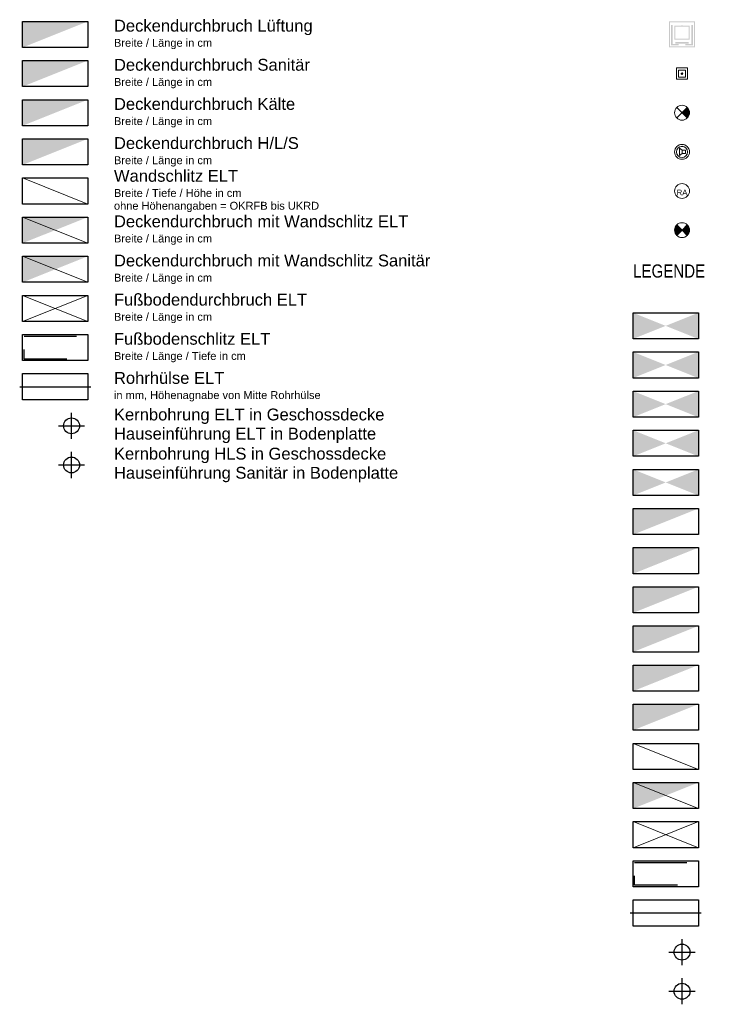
# Model space of a CAD drawing. Header units: metres. Extents: x -45 to 152, y -127 to 99.
# Tile 7 of 256: x 51 to 64, y -45 to -26. Entities that reach past the tile are written whole.
import ezdxf

# ---------------------------------------------------------------- set-up
doc = ezdxf.new("R2010")
doc.units = ezdxf.units.M
doc.linetypes.add('gestrichelt - 01', pattern=[1.9999999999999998, 0.9999999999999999, -0.9999999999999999])
doc.linetypes.add('ISO-04 Lang gestrichelt punktiert', pattern=[7.747, 6.095999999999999, -0.7620000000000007, 0.1270000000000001, -0.7620000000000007])
for name, color, linetype, lineweight in [('_Legende (2D)', 7, 'Continuous', 9), ('AV1-Brandschutzkonzept-Brandschutzkonzept', 7, 'Continuous', 5), ('Keine', 7, 'Continuous', 9)]:
    doc.layers.add(name, color=color, linetype=linetype, lineweight=lineweight)
doc.styles.add('Arial', font='arial.ttf')
doc.styles.add('Arial Narrow', font='ARIALN.TTF')

# ---------------------------------------------------------------- blocks, each defined once
blk = doc.blocks.new('Group-874')
at = {"layer": 'Keine', "color": 212, "lineweight": 9, "flags": 128}
blk.add_lwpolyline([(52.54159450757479, -29.53329939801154), (51.29159450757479, -29.03329939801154), (52.54159450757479, -29.03329939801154)], close=True, dxfattribs=at)
blk = doc.blocks.new('Group-875')
at = {"layer": 'Keine', "color": 212, "lineweight": 9, "flags": 128}
blk.add_lwpolyline([(52.54159450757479, -30.28329939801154), (51.29159450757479, -29.78329939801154), (52.54159450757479, -29.78329939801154)], close=True, dxfattribs=at)
at = {"layer": 'Keine', "color": 212, "lineweight": 9}
blk.add_solid([(51.29159450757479, -30.28329939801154), (52.54159450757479, -29.78329939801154), (51.29159450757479, -29.78329939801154)], dxfattribs=at)
blk = doc.blocks.new('Group-876')
at = {"layer": 'Keine', "color": 212, "lineweight": 9, "flags": 128}
for points in [[(52.54159450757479, -31.78329939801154), (51.29159450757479, -31.28329939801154), (52.54159450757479, -31.28329939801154)], [(51.29159450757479, -31.78329939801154), (52.54159450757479, -31.28329939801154), (51.29159450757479, -31.28329939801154)]]:
    blk.add_lwpolyline(points, close=True, dxfattribs=at)
blk = doc.blocks.new('Group-881')
at = {"layer": 'Keine', "color": 85, "linetype": 'Continuous'}
blk.add_solid([(51.29159450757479, -26.53329939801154), (52.54159450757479, -26.03329939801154), (51.29159450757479, -26.03329939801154)], dxfattribs=at)
blk = doc.blocks.new('Group-882')
at = {"layer": 'Keine', "color": 165, "linetype": 'Continuous'}
blk.add_solid([(51.29159450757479, -27.28329939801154), (52.54159450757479, -26.78329939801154), (51.29159450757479, -26.78329939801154)], dxfattribs=at)
blk = doc.blocks.new('Group-884')
at = {"layer": 'Keine', "color": 7, "linetype": 'Continuous'}
blk.add_solid([(51.29159450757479, -28.78329939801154), (52.54159450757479, -28.28329939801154), (51.29159450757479, -28.28329939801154)], dxfattribs=at)
blk = doc.blocks.new('Group-885')
at = {"layer": 'Keine', "color": 143, "linetype": 'Continuous'}
blk.add_solid([(51.29159450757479, -28.03329939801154), (52.54159450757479, -27.53329939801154), (51.29159450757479, -27.53329939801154)], dxfattribs=at)
blk = doc.blocks.new('Group-900')
at = {"color": 255, "linetype": 'Continuous', "lineweight": 5, "transparency": 33554687}
blk.add_wipeout([(63.67413841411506, -26.03319318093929), (64.17435084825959, -26.03319318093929), (64.17435084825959, -26.533405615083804), (63.67413841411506, -26.533405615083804)], dxfattribs=at).dxf.layer = 'AV1-Brandschutzkonzept-Brandschutzkonzept'
at = {"layer": 'AV1-Brandschutzkonzept-Brandschutzkonzept', "linetype": 'Continuous', "lineweight": 0, "transparency": 33554687}
h = blk.add_hatch(color=25, dxfattribs=at)
h.paths.add_polyline_path([(63.67413841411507, -26.03319318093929), (64.17435084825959, -26.03319318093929), (64.17435084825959, -26.5334056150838), (63.67413841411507, -26.5334056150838)])
h.paths.add_polyline_path([(63.69513874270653, -26.05419350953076), (63.69513874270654, -26.51240528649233), (64.15335051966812, -26.51240528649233), (64.15335051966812, -26.05419350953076)])
for points in [[(63.74491553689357, -26.46886626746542), (63.86132274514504, -26.46886626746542), (63.86132274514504, -26.49038036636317), (63.71563673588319, -26.49038036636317), (63.71563673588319, -26.0995329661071), (63.74491553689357, -26.0995329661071)], [(64.10357372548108, -26.46886626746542), (63.98716651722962, -26.46886626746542), (63.98716651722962, -26.49038036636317), (64.13285252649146, -26.49038036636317), (64.13285252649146, -26.0995329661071), (64.10357372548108, -26.0995329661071)]]:
    blk.add_hatch(color=250, dxfattribs=at).paths.add_polyline_path(points)
h = blk.add_hatch(color=250, dxfattribs=at)
h.paths.add_polyline_path([(63.91624123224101, -26.0995329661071), (63.93224803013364, -26.0995329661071), (63.93224803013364, -26.11588176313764), (64.07104883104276, -26.11588176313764), (64.07104883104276, -26.38227860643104), (63.7774404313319, -26.38227860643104), (63.7774404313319, -26.11588176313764), (63.91624123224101, -26.11588176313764)])
h.paths.add_polyline_path([(64.05008840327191, -26.36592980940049), (64.05008840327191, -26.13223056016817), (63.79840085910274, -26.13223056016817), (63.79840085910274, -26.36592980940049)])
at = {"layer": 'AV1-Brandschutzkonzept-Brandschutzkonzept', "color": 250, "linetype": 'Continuous', "transparency": 33554687}
blk.add_solid([(63.79840085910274, -26.4574630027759), (64.05008840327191, -26.4574630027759), (63.79840085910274, -26.42734010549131), (64.05008840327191, -26.42734010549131)], dxfattribs=at)
blk = doc.blocks.new('Group-901')
at = {"color": 255}
blk.add_wipeout([(63.81705625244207, -27.1404877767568), (64.03143300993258, -27.1404877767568), (64.03143300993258, -26.926111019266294), (63.81705625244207, -26.926111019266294)], dxfattribs=at).dxf.layer = 'AV1-Brandschutzkonzept-Brandschutzkonzept'
at = {"layer": 'AV1-Brandschutzkonzept-Brandschutzkonzept', "color": 1, "true_color": 0xff0000, "flags": 128}
blk.add_lwpolyline([(63.81705625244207, -27.1404877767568), (64.03143300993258, -27.1404877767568), (64.03143300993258, -26.92611101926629), (63.81705625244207, -26.92611101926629)], close=True, dxfattribs=at)
at = {"color": 255}
blk.add_wipeout([(63.857251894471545, -27.10029213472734), (63.99123736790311, -27.10029213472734), (63.99123736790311, -26.96630666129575), (63.857251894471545, -26.96630666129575)], dxfattribs=at).dxf.layer = 'AV1-Brandschutzkonzept-Brandschutzkonzept'
at = {"layer": 'AV1-Brandschutzkonzept-Brandschutzkonzept', "color": 1, "true_color": 0xff0000, "flags": 128}
blk.add_lwpolyline([(63.85725189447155, -27.10029213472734), (63.99123736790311, -27.10029213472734), (63.99123736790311, -26.96630666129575), (63.85725189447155, -26.96630666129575)], close=True, dxfattribs=at)
at = {"color": 255, "lineweight": 5}
blk.add_wipeout([(63.90923825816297, -27.03329939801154), (63.90952660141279, -27.036226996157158), (63.910380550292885, -27.039042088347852), (63.91176728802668, -27.041636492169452), (63.913633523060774, -27.04391050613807), (63.915907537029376, -27.04577674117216), (63.91850194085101, -27.04716347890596), (63.92131703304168, -27.048017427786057), (63.92424463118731, -27.04830577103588), (63.927172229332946, -27.048017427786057), (63.92998732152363, -27.04716347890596), (63.93258172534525, -27.04577674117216), (63.93485573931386, -27.04391050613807), (63.93672197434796, -27.041636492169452), (63.93810871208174, -27.039042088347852), (63.93896266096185, -27.036226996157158), (63.93925100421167, -27.03329939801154), (63.93896266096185, -27.030371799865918), (63.93810871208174, -27.027556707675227), (63.93672197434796, -27.024962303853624), (63.93485573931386, -27.02268828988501), (63.93258172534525, -27.02082205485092), (63.92998732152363, -27.019435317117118), (63.927172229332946, -27.018581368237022), (63.92424463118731, -27.018293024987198), (63.92131703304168, -27.018581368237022), (63.91850194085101, -27.019435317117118), (63.915907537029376, -27.02082205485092), (63.913633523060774, -27.02268828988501), (63.91176728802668, -27.024962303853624), (63.910380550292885, -27.027556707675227), (63.90952660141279, -27.030371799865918)], dxfattribs=at).dxf.layer = 'AV1-Brandschutzkonzept-Brandschutzkonzept'
at = {"layer": 'AV1-Brandschutzkonzept-Brandschutzkonzept', "color": 1, "lineweight": 5, "true_color": 0xff0000, "flags": 128}
blk.add_lwpolyline([(63.90923825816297, -27.03329939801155, 0.4142135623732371), (63.92424463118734, -27.04830577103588, 0.414213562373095), (63.93925100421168, -27.03329939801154, 0.414213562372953), (63.92424463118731, -27.0182930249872, 0.414213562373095)], format="xyb", close=True, dxfattribs=at)
blk = doc.blocks.new('Group-902')
at = {"color": 255, "linetype": 'Continuous', "lineweight": 9, "transparency": 33554687}
blk.add_wipeout([(64.06710177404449, -27.78329939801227), (64.02525988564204, -27.88431465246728), (63.92424463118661, -27.92615654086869), (63.82322937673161, -27.88431465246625), (63.78138748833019, -27.78329939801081), (63.823229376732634, -27.682284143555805), (63.92424463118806, -27.640442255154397), (64.02525988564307, -27.682284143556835)], dxfattribs=at).dxf.layer = 'AV1-Brandschutzkonzept-Brandschutzkonzept'
at = {"layer": 'AV1-Brandschutzkonzept-Brandschutzkonzept', "linetype": 'Continuous', "lineweight": 0, "transparency": 33554687}
h = blk.add_hatch(color=92, dxfattribs=at)
edge = h.paths.add_edge_path()
edge.add_line((63.92424463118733, -27.78329939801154), (64.02525988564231, -27.88431465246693))
edge.add_arc((63.92424463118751, -27.78329939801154), 0.1428571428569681, 314.9999999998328, 405.0000000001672)
edge.add_line((64.02525988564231, -27.68228414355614), (63.92424463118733, -27.78329939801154))
at = {"layer": 'AV1-Brandschutzkonzept-Brandschutzkonzept', "color": 92, "linetype": 'Continuous', "lineweight": 9, "transparency": 33554687}
for p, q in [((63.82322937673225, -27.88431465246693), (64.02525988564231, -27.68228414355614)), ((64.02525988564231, -27.88431465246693), (63.82322937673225, -27.68228414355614))]:
    blk.add_line(p, q, dxfattribs=at)
at = {"layer": 'AV1-Brandschutzkonzept-Brandschutzkonzept', "color": 92, "linetype": 'Continuous', "lineweight": 9, "transparency": 33554687, "flags": 128}
blk.add_lwpolyline([(63.92424463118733, -27.78329939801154), (64.02525988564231, -27.88431465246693, 0.4142135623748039), (64.02525988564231, -27.68228414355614)], format="xyb", close=True, dxfattribs=at)
at = {"layer": 'AV1-Brandschutzkonzept-Brandschutzkonzept', "color": 92, "linetype": 'Continuous', "lineweight": 9, "transparency": 33554687}
blk.add_circle((63.92424463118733, -27.78329939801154), 0.1428571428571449, dxfattribs=at)
blk = doc.blocks.new('Group-903')
at = {"color": 255, "linetype": 'Continuous', "lineweight": 9, "transparency": 33554687}
blk.add_wipeout([(64.06710177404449, -28.53329939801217), (64.02525988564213, -28.634314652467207), (63.92424463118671, -28.676156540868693), (63.823229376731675, -28.634314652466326), (63.78138748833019, -28.533299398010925), (63.823229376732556, -28.43228414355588), (63.92424463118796, -28.3904422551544), (64.02525988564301, -28.43228414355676)], dxfattribs=at).dxf.layer = 'AV1-Brandschutzkonzept-Brandschutzkonzept'
at = {"layer": 'AV1-Brandschutzkonzept-Brandschutzkonzept', "color": 1, "linetype": 'Continuous', "lineweight": 9, "true_color": 0xff0000, "transparency": 33554687}
blk.add_circle((63.92424463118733, -28.53329939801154), 0.1428571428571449, dxfattribs=at)
at = {"color": 255, "linetype": 'Continuous', "lineweight": 9, "transparency": 33554687}
blk.add_wipeout([(64.0274379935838, -28.50447715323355), (64.01759376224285, -28.585887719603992), (63.95306687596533, -28.63649276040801), (63.87165630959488, -28.626648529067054), (63.82105126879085, -28.56212164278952), (63.83089550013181, -28.48071107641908), (63.895422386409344, -28.43010603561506), (63.97683295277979, -28.439950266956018)], dxfattribs=at).dxf.layer = 'AV1-Brandschutzkonzept-Brandschutzkonzept'
at = {"layer": 'AV1-Brandschutzkonzept-Brandschutzkonzept', "color": 1, "linetype": 'Continuous', "lineweight": 9, "true_color": 0xff0000, "transparency": 33554687}
blk.add_circle((63.92424463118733, -28.53329939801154), 0.1071428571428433, dxfattribs=at)
at = {"color": 255, "linetype": 'Continuous', "lineweight": 9, "transparency": 33554687}
blk.add_wipeout([(63.92424463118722, -28.49921587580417), (63.99241167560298, -28.49921587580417), (63.99241167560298, -28.567382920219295), (63.92424463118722, -28.567382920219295)], dxfattribs=at).dxf.layer = 'AV1-Brandschutzkonzept-Brandschutzkonzept'
at = {"layer": 'AV1-Brandschutzkonzept-Brandschutzkonzept', "color": 1, "linetype": 'Continuous', "lineweight": 9, "true_color": 0xff0000, "transparency": 33554687, "flags": 128}
blk.add_lwpolyline([(63.92424463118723, -28.49921587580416), (63.99241167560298, -28.49921587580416), (63.99241167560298, -28.56738292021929), (63.92424463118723, -28.56738292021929)], close=True, dxfattribs=at)
at = {"color": 255, "linetype": 'Continuous', "lineweight": 9, "transparency": 33554687}
blk.add_wipeout([(63.92424463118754, -28.499215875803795), (63.873119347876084, -28.46513235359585), (63.87311934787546, -28.601466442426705), (63.92424463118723, -28.567382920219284)], dxfattribs=at).dxf.layer = 'AV1-Brandschutzkonzept-Brandschutzkonzept'
at = {"layer": 'AV1-Brandschutzkonzept-Brandschutzkonzept', "color": 1, "linetype": 'Continuous', "lineweight": 9, "true_color": 0xff0000, "transparency": 33554687, "flags": 128}
blk.add_lwpolyline([(63.92424463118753, -28.4992158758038), (63.87311934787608, -28.46513235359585), (63.87311934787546, -28.60146644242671), (63.92424463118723, -28.56738292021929)], close=True, dxfattribs=at)
blk = doc.blocks.new('Group-904')
at = {"layer": 'AV1-Brandschutzkonzept-Brandschutzkonzept', "color": 7}
blk.add_blockref('Group-903', (0, 0), dxfattribs=at)
blk = doc.blocks.new('Group-905')
at = {"color": 255, "linetype": 'Continuous', "lineweight": 9, "transparency": 33554687}
blk.add_wipeout([(64.06710177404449, -29.28329939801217), (64.02525988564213, -29.384314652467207), (63.92424463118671, -29.426156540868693), (63.823229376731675, -29.384314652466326), (63.78138748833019, -29.283299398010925), (63.823229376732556, -29.182284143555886), (63.92424463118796, -29.1404422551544), (64.02525988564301, -29.182284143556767)], dxfattribs=at).dxf.layer = 'AV1-Brandschutzkonzept-Brandschutzkonzept'
at = {"layer": 'AV1-Brandschutzkonzept-Brandschutzkonzept', "color": 1, "linetype": 'Continuous', "lineweight": 9, "true_color": 0xff0000, "transparency": 33554687}
blk.add_circle((63.92424463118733, -29.28329939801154), 0.1428571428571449, dxfattribs=at)
at = {"layer": 'AV1-Brandschutzkonzept-Brandschutzkonzept', "insert": (63.92424463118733, -29.36523298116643), "char_height": 0.1080004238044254, "attachment_point": 8, "line_spacing_factor": 0.9681279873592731, "style": 'Arial'}
blk.add_mtext('RA', dxfattribs=at)
blk = doc.blocks.new('Group-906')
at = {"layer": 'AV1-Brandschutzkonzept-Brandschutzkonzept', "color": 7}
blk.add_blockref('Group-905', (0, 0), dxfattribs=at)
blk = doc.blocks.new('Group-907')
at = {"color": 255, "linetype": 'Continuous', "lineweight": 9, "transparency": 33554687}
blk.add_wipeout([(64.06710177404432, -30.033299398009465), (64.02525988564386, -30.134314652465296), (63.92424463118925, -30.17615654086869), (63.823229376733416, -30.134314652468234), (63.781387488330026, -30.033299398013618), (63.823229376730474, -29.93228414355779), (63.9242446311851, -29.890442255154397), (64.02525988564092, -29.93228414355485)], dxfattribs=at).dxf.layer = 'AV1-Brandschutzkonzept-Brandschutzkonzept'
at = {"layer": 'AV1-Brandschutzkonzept-Brandschutzkonzept', "linetype": 'Continuous', "lineweight": 0, "true_color": 0xff0000, "transparency": 33554687}
h = blk.add_hatch(color=1, dxfattribs=at)
edge = h.paths.add_edge_path()
edge.add_line((63.92424463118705, -30.03329939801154), (63.8232293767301, -30.13431465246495))
edge.add_arc((63.92424463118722, -30.03329939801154), 0.1428571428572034, 134.9999999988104, 224.9999999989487, ccw=False)
edge.add_line((63.82322937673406, -29.93228414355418), (63.92424463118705, -30.03329939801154))
h = blk.add_hatch(color=1, dxfattribs=at)
edge = h.paths.add_edge_path()
edge.add_line((63.92424463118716, -30.03329939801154), (64.02525988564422, -30.13431465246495))
edge.add_arc((63.9242446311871, -30.03329939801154), 0.1428571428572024, 315.0000000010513, 405.0000000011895)
edge.add_line((64.02525988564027, -29.93228414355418), (63.92424463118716, -30.03329939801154))
at = {"layer": 'AV1-Brandschutzkonzept-Brandschutzkonzept', "color": 1, "linetype": 'Continuous', "lineweight": 9, "true_color": 0xff0000, "transparency": 33554687, "flags": 128}
for points in [[(63.92424463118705, -30.03329939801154), (63.8232293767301, -30.13431465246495, -0.4142135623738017), (63.82322937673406, -29.93228414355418)], [(63.92424463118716, -30.03329939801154), (64.02525988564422, -30.13431465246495, 0.4142135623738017), (64.02525988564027, -29.93228414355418)]]:
    blk.add_lwpolyline(points, format="xyb", close=True, dxfattribs=at)
at = {"layer": 'AV1-Brandschutzkonzept-Brandschutzkonzept', "color": 1, "linetype": 'Continuous', "lineweight": 9, "true_color": 0xff0000, "transparency": 33554687}
blk.add_circle((63.92424463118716, -30.03329939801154), 0.1428571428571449, dxfattribs=at)
blk = doc.blocks.new('Group-908')
at = {"layer": 'Keine', "color": 212, "linetype": 'Continuous'}
for points in [[(62.98674463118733, -32.11744444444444), (63.61174463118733, -31.86744444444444), (62.98674463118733, -31.61744444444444)], [(63.61174463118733, -31.86744444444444), (64.23674463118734, -31.61744444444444), (64.23674463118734, -32.11744444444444)]]:
    blk.add_solid(points, dxfattribs=at)
blk = doc.blocks.new('Group-909')
at = {"layer": 'Keine', "color": 212, "linetype": 'Continuous'}
blk.add_solid([(62.98674463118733, -35.86744444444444), (64.23674463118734, -35.36744444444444), (62.98674463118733, -35.36744444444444)], dxfattribs=at)
blk = doc.blocks.new('Group-910')
at = {"layer": 'Keine', "color": 212, "lineweight": 9, "flags": 128}
blk.add_lwpolyline([(64.23674463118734, -40.36744444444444), (62.98674463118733, -39.86744444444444), (64.23674463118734, -39.86744444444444)], close=True, dxfattribs=at)
blk = doc.blocks.new('Group-911')
at = {"layer": 'Keine', "color": 212, "lineweight": 9, "flags": 128}
blk.add_lwpolyline([(64.23674463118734, -41.11744444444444), (62.98674463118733, -40.61744444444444), (64.23674463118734, -40.61744444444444)], close=True, dxfattribs=at)
at = {"layer": 'Keine', "color": 212, "lineweight": 9}
blk.add_solid([(62.98674463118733, -41.11744444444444), (64.23674463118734, -40.61744444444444), (62.98674463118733, -40.61744444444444)], dxfattribs=at)
blk = doc.blocks.new('Group-912')
at = {"layer": 'Keine', "color": 212, "lineweight": 9, "flags": 128}
for points in [[(64.23674463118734, -41.86744444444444), (62.98674463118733, -41.36744444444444), (64.23674463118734, -41.36744444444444)], [(62.98674463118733, -41.86744444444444), (64.23674463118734, -41.36744444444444), (62.98674463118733, -41.36744444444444)]]:
    blk.add_lwpolyline(points, close=True, dxfattribs=at)
blk = doc.blocks.new('Group-913')
at = {"layer": 'Keine', "color": 15, "linetype": 'Continuous'}
for points in [[(62.98674463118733, -32.86744444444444), (63.61174463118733, -32.61744444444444), (62.98674463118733, -32.36744444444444)], [(63.61174463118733, -32.61744444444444), (64.23674463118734, -32.36744444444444), (64.23674463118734, -32.86744444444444)]]:
    blk.add_solid(points, dxfattribs=at)
blk = doc.blocks.new('Group-914')
at = {"layer": 'Keine', "color": 85, "linetype": 'Continuous'}
for points in [[(62.98674463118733, -33.61744444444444), (63.61174463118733, -33.36744444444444), (62.98674463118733, -33.11744444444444)], [(63.61174463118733, -33.36744444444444), (64.23674463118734, -33.11744444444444), (64.23674463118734, -33.61744444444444)]]:
    blk.add_solid(points, dxfattribs=at)
blk = doc.blocks.new('Group-915')
at = {"layer": 'Keine', "color": 165, "linetype": 'Continuous'}
for points in [[(62.98674463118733, -34.36744444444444), (63.61174463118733, -34.11744444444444), (62.98674463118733, -33.86744444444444)], [(63.61174463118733, -34.11744444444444), (64.23674463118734, -33.86744444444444), (64.23674463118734, -34.36744444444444)]]:
    blk.add_solid(points, dxfattribs=at)
blk = doc.blocks.new('Group-916')
at = {"layer": 'Keine', "color": 15, "linetype": 'Continuous'}
blk.add_solid([(62.98674463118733, -36.61744444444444), (64.23674463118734, -36.11744444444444), (62.98674463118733, -36.11744444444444)], dxfattribs=at)
blk = doc.blocks.new('Group-917')
at = {"layer": 'Keine', "color": 85, "linetype": 'Continuous'}
blk.add_solid([(62.98674463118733, -37.36744444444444), (64.23674463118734, -36.86744444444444), (62.98674463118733, -36.86744444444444)], dxfattribs=at)
blk = doc.blocks.new('Group-918')
at = {"layer": 'Keine', "color": 165, "linetype": 'Continuous'}
blk.add_solid([(62.98674463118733, -38.11744444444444), (64.23674463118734, -37.61744444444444), (62.98674463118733, -37.61744444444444)], dxfattribs=at)
blk = doc.blocks.new('Group-919')
at = {"layer": 'Keine', "color": 7, "linetype": 'Continuous'}
for points in [[(62.98674463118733, -35.11744444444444), (63.61174463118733, -34.86744444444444), (62.98674463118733, -34.61744444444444)], [(63.61174463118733, -34.86744444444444), (64.23674463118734, -34.61744444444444), (64.23674463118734, -35.11744444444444)]]:
    blk.add_solid(points, dxfattribs=at)
blk = doc.blocks.new('Group-920')
at = {"layer": 'Keine', "color": 7, "linetype": 'Continuous'}
blk.add_solid([(62.98674463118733, -39.61744444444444), (64.23674463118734, -39.11744444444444), (62.98674463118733, -39.11744444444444)], dxfattribs=at)
blk = doc.blocks.new('Group-921')
at = {"layer": 'Keine', "color": 143, "linetype": 'Continuous'}
blk.add_solid([(62.98674463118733, -38.86744444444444), (64.23674463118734, -38.36744444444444), (62.98674463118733, -38.36744444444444)], dxfattribs=at)
blk = doc.blocks.new('Group-922')
at = {"layer": 'Keine', "color": 165, "lineweight": 9, "flags": 128}
blk.add_lwpolyline([(52.54159450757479, -31.03329939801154), (51.29159450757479, -30.53329939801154), (52.54159450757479, -30.53329939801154)], close=True, dxfattribs=at)
at = {"layer": 'Keine', "color": 165, "lineweight": 9}
blk.add_solid([(51.29159450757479, -31.03329939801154), (52.54159450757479, -30.53329939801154), (51.29159450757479, -30.53329939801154)], dxfattribs=at)
blk = doc.blocks.new('Legende (2D)')
at = {"layer": 'AV1-Brandschutzkonzept-Brandschutzkonzept', "color": 7, "transparency": 33554687}
for name in ['Group-901', 'Group-902', 'Group-904', 'Group-906', 'Group-907']:
    blk.add_blockref(name, (0, 0), dxfattribs=at)
at = {"layer": 'Keine', "color": 7, "transparency": 33554687}
blk.add_blockref('Group-900', (0, 0), dxfattribs=at)
for s, insert, char_height, attachment_point, line_spacing_factor, style in [('Deckendurchbruch Lüftung\\P{\\H0.6667x;Breite / Länge in cm}', (53.04159450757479, -26.28329939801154), 0.226962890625, 4, 0.9691223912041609, 'Arial'), ('Deckendurchbruch Sanitär\\P{\\H0.6667x;Breite / Länge in cm}', (53.04159450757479, -27.03329939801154), 0.226962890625, 4, 0.9691223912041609, 'Arial'), ('Deckendurchbruch Kälte\\P{\\H0.6667x;Breite / Länge in cm}', (53.04159450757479, -27.78329939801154), 0.226962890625, 4, 0.9691223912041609, 'Arial'), ('Deckendurchbruch H/L/S\\P{\\H0.6667x;Breite / Länge in cm}', (53.04159450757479, -28.53329939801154), 0.226962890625, 4, 0.9691223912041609, 'Arial'), ('Wandschlitz ELT\\P{\\H0.6667x;Breite / Tiefe / Höhe in cm\\Pohne Höhenangaben = OKRFB bis UKRD}', (53.04159450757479, -29.28329939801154), 0.226962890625, 4, 0.9691223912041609, 'Arial'), ('Deckendurchbruch mit Wandschlitz ELT\\P{\\H0.6667x;Breite / Länge in cm}', (53.04159450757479, -30.03329939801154), 0.226962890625, 4, 0.9691223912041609, 'Arial'), ('Deckendurchbruch mit Wandschlitz Sanitär\\P{\\H0.6667x;Breite / Länge in cm}', (53.04159450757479, -30.78329939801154), 0.226962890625, 4, 0.9691223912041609, 'Arial'), ('LEGENDE', (62.98674463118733, -30.69052456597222), 0.2521809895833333, 1, 0.9665942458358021, 'Arial Narrow'), ('Fußbodendurchbruch ELT\\P{\\H0.6667x;Breite / Länge in cm}', (53.04159450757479, -31.53329939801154), 0.226962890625, 4, 0.9691223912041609, 'Arial'), ('Fußbodenschlitz ELT\\P{\\H0.6667x;Breite / Länge / Tiefe in cm}', (53.04159450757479, -32.28329939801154), 0.226962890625, 4, 0.9691223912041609, 'Arial'), ('Rohrhülse ELT\\P{\\H0.6667x;in mm, Höhenagnabe von Mitte Rohrhülse}', (53.04159450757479, -33.03329939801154), 0.226962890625, 4, 0.9691223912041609, 'Arial'), ('Kernbohrung ELT in Geschossdecke\\PHauseinführung ELT in Bodenplatte', (53.04159450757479, -33.78329939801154), 0.226962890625, 4, 0.9691223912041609, 'Arial'), ('Kernbohrung HLS in Geschossdecke\\PHauseinführung Sanitär in Bodenplatte', (53.04159450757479, -34.53329939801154), 0.226962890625, 4, 0.9691223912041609, 'Arial')]:
    blk.add_mtext(s, dxfattribs=dict(at, insert=insert, char_height=char_height, attachment_point=attachment_point, line_spacing_factor=line_spacing_factor, style=style))
at = {"color": 255, "linetype": 'Continuous', "lineweight": 25, "transparency": 33554687}
for points in [[(51.29159450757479, -26.033299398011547), (52.54159450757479, -26.033299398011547), (52.54159450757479, -26.533299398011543), (51.29159450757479, -26.533299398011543)], [(51.29159450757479, -26.783299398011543), (52.54159450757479, -26.783299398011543), (52.54159450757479, -27.283299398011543), (51.29159450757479, -27.283299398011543)], [(51.29159450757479, -27.533299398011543), (52.54159450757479, -27.533299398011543), (52.54159450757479, -28.03329939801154), (51.29159450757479, -28.03329939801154)], [(51.29159450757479, -28.283299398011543), (52.54159450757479, -28.283299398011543), (52.54159450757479, -28.783299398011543), (51.29159450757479, -28.783299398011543)], [(51.29159450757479, -29.033299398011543), (52.54159450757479, -29.033299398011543), (52.54159450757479, -29.53329939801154), (51.29159450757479, -29.53329939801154)], [(51.29159450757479, -29.783299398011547), (52.54159450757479, -29.783299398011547), (52.54159450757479, -30.283299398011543), (51.29159450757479, -30.283299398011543)], [(51.29159450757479, -30.533299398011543), (52.54159450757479, -30.533299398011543), (52.54159450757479, -31.033299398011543), (51.29159450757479, -31.033299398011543)], [(51.29159450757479, -31.283299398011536), (52.54159450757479, -31.283299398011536), (52.54159450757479, -31.783299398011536), (51.29159450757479, -31.783299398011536)], [(62.986744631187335, -31.617444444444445), (64.23674463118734, -31.617444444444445), (64.23674463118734, -32.117444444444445), (62.986744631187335, -32.117444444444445)], [(51.29159450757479, -32.03329939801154), (52.54159450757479, -32.03329939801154), (52.54159450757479, -32.53329939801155), (51.29159450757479, -32.53329939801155)], [(62.986744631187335, -32.36744444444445), (64.23674463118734, -32.36744444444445), (64.23674463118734, -32.86744444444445), (62.986744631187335, -32.86744444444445)], [(51.29159450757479, -32.78329939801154), (52.54159450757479, -32.78329939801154), (52.54159450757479, -33.28329939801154), (51.29159450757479, -33.28329939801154)], [(62.986744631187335, -33.11744444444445), (64.23674463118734, -33.11744444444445), (64.23674463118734, -33.617444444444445), (62.986744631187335, -33.617444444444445)], [(52.229094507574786, -33.63093655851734), (52.336831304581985, -33.67556260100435), (52.381457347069, -33.78329939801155), (52.336831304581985, -33.89103619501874), (52.229094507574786, -33.93566223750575), (52.121357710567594, -33.89103619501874), (52.07673166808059, -33.78329939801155), (52.121357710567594, -33.67556260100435)], [(62.986744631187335, -33.867444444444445), (64.23674463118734, -33.867444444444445), (64.23674463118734, -34.367444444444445), (62.986744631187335, -34.367444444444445)], [(52.229094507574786, -34.380936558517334), (52.336831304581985, -34.42556260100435), (52.381457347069, -34.53329939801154), (52.336831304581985, -34.641036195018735), (52.229094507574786, -34.685662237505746), (52.121357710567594, -34.641036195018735), (52.07673166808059, -34.53329939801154), (52.121357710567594, -34.42556260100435)], [(62.986744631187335, -34.61744444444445), (64.23674463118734, -34.61744444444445), (64.23674463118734, -35.11744444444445), (62.986744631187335, -35.11744444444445)], [(62.986744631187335, -35.36744444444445), (64.23674463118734, -35.36744444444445), (64.23674463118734, -35.86744444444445), (62.986744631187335, -35.86744444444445)], [(62.986744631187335, -36.11744444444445), (64.23674463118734, -36.11744444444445), (64.23674463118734, -36.61744444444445), (62.986744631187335, -36.61744444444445)], [(62.986744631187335, -36.86744444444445), (64.23674463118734, -36.86744444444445), (64.23674463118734, -37.36744444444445), (62.986744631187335, -37.36744444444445)], [(62.986744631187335, -37.61744444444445), (64.23674463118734, -37.61744444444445), (64.23674463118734, -38.11744444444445), (62.986744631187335, -38.11744444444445)], [(62.986744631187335, -38.36744444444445), (64.23674463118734, -38.36744444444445), (64.23674463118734, -38.86744444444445), (62.986744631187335, -38.86744444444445)], [(62.986744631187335, -39.11744444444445), (64.23674463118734, -39.11744444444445), (64.23674463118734, -39.61744444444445), (62.986744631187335, -39.61744444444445)], [(62.986744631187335, -39.867444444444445), (64.23674463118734, -39.867444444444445), (64.23674463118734, -40.36744444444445), (62.986744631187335, -40.36744444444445)], [(62.986744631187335, -40.61744444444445), (64.23674463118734, -40.61744444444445), (64.23674463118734, -41.11744444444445), (62.986744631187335, -41.11744444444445)], [(62.986744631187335, -41.36744444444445), (64.23674463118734, -41.36744444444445), (64.23674463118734, -41.86744444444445), (62.986744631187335, -41.86744444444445)], [(62.986744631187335, -42.11744444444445), (64.23674463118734, -42.11744444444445), (64.23674463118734, -42.61744444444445), (62.986744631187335, -42.61744444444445)], [(62.986744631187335, -42.86744444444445), (64.23674463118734, -42.86744444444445), (64.23674463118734, -43.36744444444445), (62.986744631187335, -43.36744444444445)], [(63.92424463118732, -43.715081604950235), (64.03198142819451, -43.759707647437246), (64.07660747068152, -43.86744444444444), (64.03198142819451, -43.97518124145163), (63.92424463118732, -44.01980728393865), (63.81650783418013, -43.97518124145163), (63.77188179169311, -43.86744444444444), (63.81650783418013, -43.759707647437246)], [(63.92424463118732, -44.46508160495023), (64.03198142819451, -44.509707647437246), (64.07660747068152, -44.61744444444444), (64.03198142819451, -44.72518124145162), (63.92424463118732, -44.76980728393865), (63.81650783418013, -44.72518124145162), (63.77188179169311, -44.61744444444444), (63.81650783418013, -44.509707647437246)]]:
    blk.add_wipeout(points, dxfattribs=at).dxf.layer = 'Keine'
at = {"layer": 'Keine', "color": 212, "linetype": 'ISO-04 Lang gestrichelt punktiert', "lineweight": 25, "transparency": 33554687}
for p, q in [((51.23586742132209, -33.03329939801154), (52.59732159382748, -33.03329939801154)), ((62.93101754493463, -43.11744444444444), (64.29247171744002, -43.11744444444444))]:
    blk.add_line(p, q, dxfattribs=at)
at = {"layer": 'Keine', "color": 212, "linetype": 'Continuous', "lineweight": 25, "transparency": 33554687}
for p, q in [((52.22909450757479, -34.03329939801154), (52.22909450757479, -33.53329939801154)), ((51.97909450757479, -33.78329939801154), (52.47909450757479, -33.78329939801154)), ((63.92424463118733, -44.11744444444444), (63.92424463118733, -43.61744444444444)), ((63.67424463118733, -43.86744444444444), (64.17424463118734, -43.86744444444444))]:
    blk.add_line(p, q, dxfattribs=at)
at = {"layer": 'Keine', "color": 165, "linetype": 'Continuous', "lineweight": 25, "transparency": 33554687}
for p, q in [((52.22909450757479, -34.78329939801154), (52.22909450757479, -34.28329939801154)), ((51.97909450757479, -34.53329939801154), (52.47909450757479, -34.53329939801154)), ((63.92424463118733, -44.86744444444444), (63.92424463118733, -44.36744444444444)), ((63.67424463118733, -44.61744444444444), (64.17424463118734, -44.61744444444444))]:
    blk.add_line(p, q, dxfattribs=at)
at = {"layer": 'Keine', "color": 85, "linetype": 'Continuous', "lineweight": 25, "transparency": 33554687, "flags": 128}
for points in [[(51.29159450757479, -26.03329939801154), (52.54159450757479, -26.03329939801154), (52.54159450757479, -26.53329939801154), (51.29159450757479, -26.53329939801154)], [(62.98674463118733, -33.11744444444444), (64.23674463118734, -33.11744444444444), (64.23674463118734, -33.61744444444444), (62.98674463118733, -33.61744444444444)], [(62.98674463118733, -36.86744444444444), (64.23674463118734, -36.86744444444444), (64.23674463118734, -37.36744444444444), (62.98674463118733, -37.36744444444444)]]:
    blk.add_lwpolyline(points, close=True, dxfattribs=at)
at = {"layer": 'Keine', "color": 165, "linetype": 'Continuous', "lineweight": 25, "transparency": 33554687, "flags": 128}
for points in [[(51.29159450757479, -26.78329939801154), (52.54159450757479, -26.78329939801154), (52.54159450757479, -27.28329939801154), (51.29159450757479, -27.28329939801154)], [(62.98674463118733, -33.86744444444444), (64.23674463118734, -33.86744444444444), (64.23674463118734, -34.36744444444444), (62.98674463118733, -34.36744444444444)], [(62.98674463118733, -37.61744444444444), (64.23674463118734, -37.61744444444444), (64.23674463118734, -38.11744444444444), (62.98674463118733, -38.11744444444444)]]:
    blk.add_lwpolyline(points, close=True, dxfattribs=at)
at = {"layer": 'Keine', "color": 143, "linetype": 'Continuous', "lineweight": 25, "transparency": 33554687, "flags": 128}
for points in [[(51.29159450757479, -27.53329939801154), (52.54159450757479, -27.53329939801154), (52.54159450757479, -28.03329939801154), (51.29159450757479, -28.03329939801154)], [(62.98674463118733, -38.36744444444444), (64.23674463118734, -38.36744444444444), (64.23674463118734, -38.86744444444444), (62.98674463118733, -38.86744444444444)]]:
    blk.add_lwpolyline(points, close=True, dxfattribs=at)
at = {"layer": 'Keine', "color": 7, "linetype": 'Continuous', "lineweight": 25, "transparency": 33554687, "flags": 128}
for points in [[(51.29159450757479, -28.28329939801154), (52.54159450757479, -28.28329939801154), (52.54159450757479, -28.78329939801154), (51.29159450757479, -28.78329939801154)], [(62.98674463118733, -34.61744444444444), (64.23674463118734, -34.61744444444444), (64.23674463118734, -35.11744444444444), (62.98674463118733, -35.11744444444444)], [(62.98674463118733, -39.11744444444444), (64.23674463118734, -39.11744444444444), (64.23674463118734, -39.61744444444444), (62.98674463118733, -39.61744444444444)]]:
    blk.add_lwpolyline(points, close=True, dxfattribs=at)
at = {"layer": 'Keine', "color": 212, "linetype": 'Continuous', "lineweight": 25, "transparency": 33554687, "flags": 128}
for points in [[(51.29159450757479, -29.03329939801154), (52.54159450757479, -29.03329939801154), (52.54159450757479, -29.53329939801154), (51.29159450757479, -29.53329939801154)], [(51.29159450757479, -29.78329939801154), (52.54159450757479, -29.78329939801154), (52.54159450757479, -30.28329939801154), (51.29159450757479, -30.28329939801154)], [(51.29159450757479, -30.53329939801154), (52.54159450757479, -30.53329939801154), (52.54159450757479, -31.03329939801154), (51.29159450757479, -31.03329939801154)], [(51.29159450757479, -31.28329939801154), (52.54159450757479, -31.28329939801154), (52.54159450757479, -31.78329939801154), (51.29159450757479, -31.78329939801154)], [(62.98674463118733, -31.61744444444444), (64.23674463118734, -31.61744444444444), (64.23674463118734, -32.11744444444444), (62.98674463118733, -32.11744444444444)], [(51.29159450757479, -32.03329939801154), (52.54159450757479, -32.03329939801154), (52.54159450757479, -32.53329939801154), (51.29159450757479, -32.53329939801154)], [(51.29159450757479, -32.78329939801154), (52.54159450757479, -32.78329939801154), (52.54159450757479, -33.28329939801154), (51.29159450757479, -33.28329939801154)], [(62.98674463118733, -35.36744444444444), (64.23674463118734, -35.36744444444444), (64.23674463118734, -35.86744444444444), (62.98674463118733, -35.86744444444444)], [(62.98674463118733, -39.86744444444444), (64.23674463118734, -39.86744444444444), (64.23674463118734, -40.36744444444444), (62.98674463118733, -40.36744444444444)], [(62.98674463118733, -40.61744444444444), (64.23674463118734, -40.61744444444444), (64.23674463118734, -41.11744444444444), (62.98674463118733, -41.11744444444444)], [(62.98674463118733, -41.36744444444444), (64.23674463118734, -41.36744444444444), (64.23674463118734, -41.86744444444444), (62.98674463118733, -41.86744444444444)], [(62.98674463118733, -42.11744444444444), (64.23674463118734, -42.11744444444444), (64.23674463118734, -42.61744444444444), (62.98674463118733, -42.61744444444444)], [(62.98674463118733, -42.86744444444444), (64.23674463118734, -42.86744444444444), (64.23674463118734, -43.36744444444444), (62.98674463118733, -43.36744444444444)]]:
    blk.add_lwpolyline(points, close=True, dxfattribs=at)
at = {"layer": 'Keine', "color": 15, "linetype": 'Continuous', "lineweight": 25, "transparency": 33554687, "flags": 128}
for points in [[(62.98674463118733, -32.36744444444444), (64.23674463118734, -32.36744444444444), (64.23674463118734, -32.86744444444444), (62.98674463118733, -32.86744444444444)], [(62.98674463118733, -36.11744444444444), (64.23674463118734, -36.11744444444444), (64.23674463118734, -36.61744444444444), (62.98674463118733, -36.61744444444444)]]:
    blk.add_lwpolyline(points, close=True, dxfattribs=at)
at = {"layer": 'Keine', "color": 212, "linetype": 'Continuous', "lineweight": 25, "transparency": 33554687}
for centre in [(52.22909450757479, -33.78329939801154), (63.92424463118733, -43.86744444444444)]:
    blk.add_circle(centre, 0.1523628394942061, dxfattribs=at)
at = {"layer": 'Keine', "color": 165, "linetype": 'Continuous', "lineweight": 25, "transparency": 33554687}
for centre in [(52.22909450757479, -34.53329939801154), (63.92424463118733, -44.61744444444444)]:
    blk.add_circle(centre, 0.1523628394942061, dxfattribs=at)
at = {"layer": 'Keine', "color": 7}
for name in ['Group-881', 'Group-882', 'Group-885', 'Group-884', 'Group-874', 'Group-875', 'Group-876', 'Group-908', 'Group-909', 'Group-916', 'Group-917', 'Group-918', 'Group-921', 'Group-920', 'Group-910', 'Group-911', 'Group-912']:
    blk.add_blockref(name, (0, 0), dxfattribs=at)
at = {"layer": 'Keine', "color": 165}
for name in ['Group-922', 'Group-915', 'Group-919']:
    blk.add_blockref(name, (0, 0), dxfattribs=at)
at = {"layer": 'Keine', "color": 15}
blk.add_blockref('Group-913', (0, 0), dxfattribs=at)
at = {"layer": 'Keine', "color": 85}
blk.add_blockref('Group-914', (0, 0), dxfattribs=at)
at = {"color": 255, "linetype": 'gestrichelt - 01', "lineweight": 25, "transparency": 33554687}
for points in [[(51.32159450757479, -32.063299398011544), (52.511594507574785, -32.063299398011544), (52.511594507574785, -32.50329939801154), (51.32159450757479, -32.50329939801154)], [(63.01674463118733, -42.14744444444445), (64.20674463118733, -42.14744444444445), (64.20674463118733, -42.58744444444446), (63.01674463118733, -42.58744444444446)]]:
    blk.add_wipeout(points, dxfattribs=at).dxf.layer = 'Keine'
at = {"layer": 'Keine', "color": 212, "linetype": 'gestrichelt - 01', "lineweight": 25, "transparency": 33554687, "flags": 128}
for points in [[(51.32159450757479, -32.06329939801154), (52.51159450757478, -32.06329939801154), (52.51159450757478, -32.50329939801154), (51.32159450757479, -32.50329939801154)], [(63.01674463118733, -42.14744444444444), (64.20674463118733, -42.14744444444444), (64.20674463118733, -42.58744444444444), (63.01674463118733, -42.58744444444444)]]:
    blk.add_lwpolyline(points, close=True, dxfattribs=at)

msp = doc.modelspace()

# ---------------------------------------------------------------- block references
at = {"layer": '_Legende (2D)'}
msp.add_blockref('Legende (2D)', (0, 0), dxfattribs=at)

doc.saveas('drawing.dxf')
